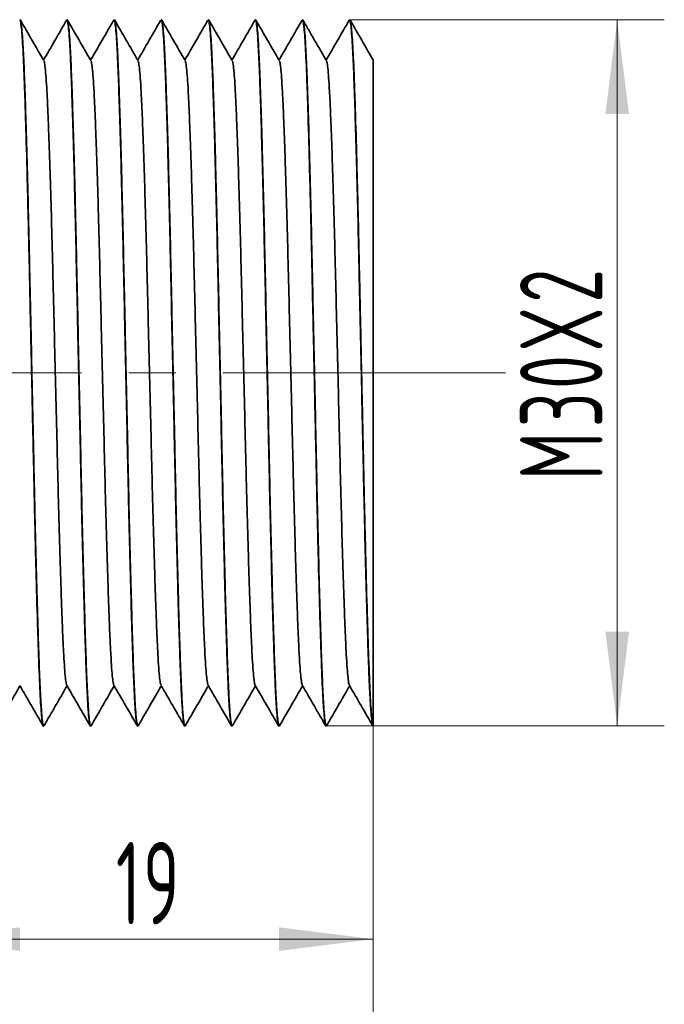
# Model space of a CAD drawing. Header units: millimetres. Extents: x -105 to 105, y -74 to 74.
# Tile 4 of 6: x -21 to 6, y -42 to 0. Entities that reach past the tile are written whole.
import ezdxf

# ---------------------------------------------------------------- set-up
doc = ezdxf.new("R2010")
doc.units = ezdxf.units.MM
doc.linetypes.add('点画线', pattern=[18, 12, -2, 2, -2])
doc.layers.get('0').update_dxf_attribs({"lineweight": 35})
for name, color, linetype, lineweight in [('EB0', 7, 'Continuous', 35), ('中心线层', 1, '点画线', 18), ('尺寸线层', 3, 'Continuous', 18)]:
    doc.layers.add(name, color=color, linetype=linetype, lineweight=lineweight)
doc.styles.add('机械', font='isocp', dxfattribs={"width": 0.667, "bigfont": 'gbcbig.shx'})
doc.dimstyles.new('机械', dxfattribs={"dimtxt": 3.5, "dimasz": 4, "dimexe": 2, "dimexo": 0, "dimtad": 1, "dimdec": 1, "dimdsep": 46, "dimtxsty": '机械', "dimblk": '_CAXARROW', "dimcen": 0, "dimdle": 6, "dimazin": 2, "dimtfac": 0.707107, "dimtdec": 3, "dimtmove": 0, "dimatfit": 3, "dimfxl": 1, "dimfrac": 2, "dimtolj": 1, "dimtzin": 0, "dimlwd": 18, "dimarcsym": 0})

# ---------------------------------------------------------------- blocks, each defined once
blk = doc.blocks.new('*X8')
at = {"layer": '尺寸线层', "linetype": 'Continuous', "lineweight": 18}
for points in [[(-28.153, -46.971), (-24.153, -46.471), (-24.153, -47.471)], [(-6.153, -46.971), (-10.153, -46.471), (-10.153, -47.471)]]:
    blk.add_hatch(color=0, dxfattribs=at).paths.add_polyline_path(points, flags=0)
at = {"layer": '尺寸线层', "color": 0, "linetype": 'Continuous', "lineweight": 18}
for p, q in [((-6.153, -30.171), (-6.153, -48.971)), ((-28.153, -33.171), (-28.153, -48.971)), ((-28.153, -46.971), (-6.153, -46.971))]:
    blk.add_line(p, q, dxfattribs=at)
at = {"layer": '尺寸线层', "color": 0, "linetype": 'Continuous', "lineweight": 18, "insert": (-17.153, -44.596), "char_height": 3.5, "width": 6.1364, "attachment_point": 5, "line_spacing_factor": 0.839832, "style": '机械'}
blk.add_mtext('\\T1.1;22', dxfattribs=at)
blk = doc.blocks.new('_CAXARROW')
blk.add_hatch(color=0).paths.add_polyline_path([(0, 0), (-1, 0.125), (-1, -0.125)], flags=0)
blk = doc.blocks.new('*X9')
at = {"layer": '尺寸线层', "linetype": 'Continuous', "lineweight": 18}
for points in [[(-25.153, -39.318), (-21.153, -38.818), (-21.153, -39.818)], [(-6.153, -39.318), (-10.153, -38.818), (-10.153, -39.818)]]:
    blk.add_hatch(color=0, dxfattribs=at).paths.add_polyline_path(points, flags=0)
at = {"layer": '尺寸线层', "color": 0, "linetype": 'Continuous', "lineweight": 18}
for p, q in [((-25.153, -28.549), (-25.153, -41.318)), ((-6.153, -30.171), (-6.153, -41.318)), ((-25.153, -39.318), (-6.153, -39.318))]:
    blk.add_line(p, q, dxfattribs=at)
at = {"layer": '尺寸线层', "color": 0, "linetype": 'Continuous', "lineweight": 18, "insert": (-15.653, -36.943), "char_height": 3.5, "width": 5.1359, "attachment_point": 5, "line_spacing_factor": 0.839832, "style": '机械'}
blk.add_mtext('\\T1.1;19', dxfattribs=at)
blk = doc.blocks.new('*X10')
at = {"layer": '尺寸线层', "linetype": 'Continuous', "lineweight": 18}
for points in [[(4.206, -0.273), (4.706, -4.273), (3.706, -4.273)], [(4.206, -30.264), (4.706, -26.264), (3.706, -26.264)]]:
    blk.add_hatch(color=0, dxfattribs=at).paths.add_polyline_path(points, flags=0)
at = {"layer": '尺寸线层', "color": 0, "linetype": 'Continuous', "lineweight": 18}
for p, q in [((-7.148, -0.273), (6.206, -0.273)), ((4.206, -0.273), (4.206, -30.264)), ((-8.138, -30.264), (6.206, -30.264))]:
    blk.add_line(p, q, dxfattribs=at)
at = {"layer": '尺寸线层', "color": 0, "linetype": 'Continuous', "lineweight": 18, "insert": (1.831, -15.269), "char_height": 3.5, "width": 18.2091, "attachment_point": 5, "rotation": 90, "line_spacing_factor": 0.839832, "style": '机械'}
blk.add_mtext('\\T1.1;M30X2', dxfattribs=at)
blk = doc.blocks.new('*X12')
at = {"layer": '尺寸线层', "linetype": 'Continuous', "lineweight": 18}
for points in [[(-61.153, -56.457), (-57.153, -55.957), (-57.153, -56.957)], [(-6.153, -56.457), (-10.153, -55.957), (-10.153, -56.957)]]:
    blk.add_hatch(color=0, dxfattribs=at).paths.add_polyline_path(points, flags=0)
at = {"layer": '尺寸线层', "color": 0, "linetype": 'Continuous', "lineweight": 18}
for p, q in [((-61.153, -17.671), (-61.153, -58.457)), ((-6.153, -30.171), (-6.153, -58.457)), ((-61.153, -56.457), (-6.153, -56.457))]:
    blk.add_line(p, q, dxfattribs=at)
at = {"layer": '尺寸线层', "color": 0, "linetype": 'Continuous', "lineweight": 18, "insert": (-33.653, -54.082), "char_height": 3.5, "width": 5.4694, "attachment_point": 5, "line_spacing_factor": 0.839832, "style": '机械'}
blk.add_mtext('\\T1.1;55', dxfattribs=at)

msp = doc.modelspace()

# ---------------------------------------------------------------- linework, layer by layer
at = {"layer": 'EB0', "linetype": 'Continuous', "lineweight": 35}
for p, q in [((-21.148, -0.273), (-21.158, -0.273)), ((-19.148, -0.273), (-19.158, -0.273)), ((-17.148, -0.273), (-17.158, -0.273)), ((-15.148, -0.273), (-15.158, -0.273)), ((-13.148, -0.273), (-13.158, -0.273)), ((-11.148, -0.273), (-11.158, -0.273)), ((-9.148, -0.273), (-9.158, -0.273)), ((-7.148, -0.273), (-7.158, -0.273)), ((-20.158, -30.273), (-20.148, -30.273)), ((-18.158, -30.273), (-18.148, -30.273)), ((-16.158, -30.273), (-16.148, -30.273)), ((-14.158, -30.273), (-14.148, -30.273)), ((-12.158, -30.273), (-12.148, -30.273)), ((-10.158, -30.273), (-10.148, -30.273)), ((-8.158, -30.273), (-8.148, -30.273)), ((-6.153, -30.271), (-6.153, -30.273))]:
    msp.add_line(p, q, dxfattribs=at)
for points, knots in [([(-20.158, -30.273), (-20.178, -30.273), (-20.199, -30.179), (-20.241, -29.796), (-20.263, -29.507), (-20.305, -28.749), (-20.326, -28.281), (-20.356, -27.471), (-20.366, -27.184), (-20.387, -26.566), (-20.397, -26.237), (-20.428, -25.195), (-20.45, -24.426), (-20.493, -22.78), (-20.514, -21.904), (-20.544, -20.55), (-20.554, -20.095), (-20.574, -19.168), (-20.585, -18.695), (-20.616, -17.253), (-20.637, -16.263), (-20.68, -14.283), (-20.701, -13.293), (-20.732, -11.852), (-20.742, -11.378), (-20.762, -10.451), (-20.772, -9.996), (-20.803, -8.642), (-20.824, -7.766), (-20.867, -6.121), (-20.888, -5.351), (-20.92, -4.309), (-20.93, -3.98), (-20.95, -3.363), (-20.96, -3.075), (-20.991, -2.265), (-21.012, -1.797), (-21.054, -1.04), (-21.076, -0.75), (-21.118, -0.367), (-21.139, -0.273), (-21.158, -0.273)], [0, 0, 0, 0, 1.877044, 1.877044, 3.754088, 3.754088, 5.631132, 5.631132, 6.569654, 6.569654, 7.508176, 7.508176, 9.385219, 9.385219, 11.262263, 11.262263, 12.200785, 12.200785, 13.139307, 13.139307, 15.016351, 15.016351, 16.893395, 16.893395, 17.831917, 17.831917, 18.770439, 18.770439, 20.647483, 20.647483, 22.524527, 22.524527, 23.463049, 23.463049, 24.401571, 24.401571, 26.278614, 26.278614, 28.155658, 28.155658, 30.032702, 30.032702, 30.032702, 30.032702]), ([(-20.137, -30.243), (-20.141, -30.255), (-20.156, -30.305), (-20.183, -30.203), (-20.219, -29.932), (-20.256, -29.46), (-20.292, -28.812), (-20.328, -27.997), (-20.362, -27.027), (-20.397, -25.909), (-20.434, -24.648), (-20.47, -23.266), (-20.507, -21.787), (-20.542, -20.235), (-20.576, -18.625), (-20.612, -16.965), (-20.648, -15.273), (-20.685, -13.581), (-20.721, -11.922), (-20.755, -10.311), (-20.79, -8.76), (-20.826, -7.281), (-20.863, -5.898), (-20.899, -4.637), (-20.935, -3.519), (-20.969, -2.549), (-21.005, -1.734), (-21.041, -1.085), (-21.078, -0.619), (-21.114, -0.327), (-21.137, -0.291), (-21.148, -0.273)], [0, 0, 0, 0, 0.34163, 1.394049, 2.458509, 3.528408, 4.596942, 5.657358, 6.706124, 7.764128, 8.831573, 9.901746, 10.967831, 12.023168, 13.073153, 14.135721, 15.205074, 16.274427, 17.336996, 18.38698, 19.442317, 20.508403, 21.578576, 22.646021, 23.704025, 24.752791, 25.813206, 26.88174, 27.95164, 29.016099, 30.068519, 30.068519, 30.068519, 30.068519]), ([(-20.14, -2.008), (-20.306, -1.721), (-20.639, -1.146), (-20.971, -0.571), (-21.137, -0.284)], [0, 0, 0, 0, 0.995835, 1.991733, 1.991733, 1.991733, 1.991733]), ([(-19.17, -0.284), (-19.336, -0.572), (-19.664, -1.139), (-19.992, -1.706), (-20.153, -1.986)], [0, 0, 0, 0, 0.995926, 1.965207, 1.965207, 1.965207, 1.965207]), ([(-18.17, -30.243), (-18.177, -30.229), (-18.197, -30.195), (-18.229, -29.925), (-18.266, -29.462), (-18.302, -28.812), (-18.338, -27.997), (-18.372, -27.027), (-18.407, -25.909), (-18.444, -24.648), (-18.48, -23.266), (-18.517, -21.787), (-18.552, -20.235), (-18.586, -18.625), (-18.622, -16.965), (-18.658, -15.273), (-18.695, -13.581), (-18.731, -11.922), (-18.765, -10.311), (-18.8, -8.76), (-18.836, -7.281), (-18.873, -5.898), (-18.909, -4.637), (-18.945, -3.519), (-18.979, -2.549), (-19.015, -1.734), (-19.051, -1.086), (-19.088, -0.614), (-19.124, -0.343), (-19.151, -0.241), (-19.166, -0.292), (-19.17, -0.305)], [0, 0, 0, 0, 0.720426, 1.795173, 2.875412, 3.954272, 5.024936, 6.083837, 7.152066, 8.229827, 9.310342, 10.38673, 11.452266, 12.512398, 13.585235, 14.664923, 15.74461, 16.817447, 17.877579, 18.943115, 20.019503, 21.100019, 22.177779, 23.246008, 24.304909, 25.375573, 26.454433, 27.534673, 28.609419, 29.672009, 30.038245, 30.038245, 30.038245, 30.038245]), ([(-18.137, -30.242), (-18.141, -30.254), (-18.156, -30.305), (-18.183, -30.203), (-18.219, -29.932), (-18.256, -29.46), (-18.292, -28.812), (-18.328, -27.997), (-18.362, -27.027), (-18.397, -25.909), (-18.434, -24.648), (-18.47, -23.266), (-18.507, -21.787), (-18.542, -20.235), (-18.576, -18.625), (-18.612, -16.965), (-18.648, -15.273), (-18.685, -13.581), (-18.721, -11.922), (-18.755, -10.311), (-18.79, -8.76), (-18.826, -7.281), (-18.863, -5.898), (-18.899, -4.637), (-18.935, -3.519), (-18.969, -2.549), (-19.005, -1.734), (-19.041, -1.085), (-19.078, -0.619), (-19.114, -0.327), (-19.137, -0.291), (-19.148, -0.273)], [0, 0, 0, 0, 0.357358, 1.409271, 2.473219, 3.542603, 4.610624, 5.67053, 6.718791, 7.776287, 8.843218, 9.912876, 10.978449, 12.033279, 13.082758, 14.144816, 15.213655, 16.282493, 17.344551, 18.39403, 19.44886, 20.514433, 21.584091, 22.651023, 23.708518, 24.75678, 25.816685, 26.884706, 27.954091, 29.018038, 30.069951, 30.069951, 30.069951, 30.069951]), ([(-18.141, -2.007), (-18.307, -1.72), (-18.639, -1.145), (-18.971, -0.57), (-19.137, -0.283)], [0, 0, 0, 0, 0.995879, 1.991824, 1.991824, 1.991824, 1.991824]), ([(-17.169, -0.282), (-17.335, -0.569), (-17.663, -1.137), (-17.991, -1.705), (-18.153, -1.986)], [0, 0, 0, 0, 0.995979, 1.967708, 1.967708, 1.967708, 1.967708]), ([(-16.17, -30.241), (-16.178, -30.228), (-16.197, -30.194), (-16.229, -29.925), (-16.266, -29.462), (-16.302, -28.812), (-16.338, -27.997), (-16.372, -27.027), (-16.407, -25.909), (-16.444, -24.648), (-16.48, -23.266), (-16.517, -21.787), (-16.552, -20.235), (-16.586, -18.625), (-16.622, -16.965), (-16.658, -15.273), (-16.695, -13.581), (-16.731, -11.922), (-16.765, -10.311), (-16.8, -8.76), (-16.836, -7.281), (-16.873, -5.898), (-16.909, -4.637), (-16.945, -3.519), (-16.979, -2.549), (-17.015, -1.734), (-17.051, -1.085), (-17.088, -0.619), (-17.124, -0.327), (-17.147, -0.291), (-17.158, -0.273)], [0, 0, 0, 0, 0.706827, 1.79422, 2.887171, 3.978727, 5.061989, 6.133351, 7.21415, 8.304592, 9.397822, 10.486877, 11.564951, 12.637558, 13.723019, 14.815412, 15.907804, 16.993266, 18.065872, 19.143947, 20.233001, 21.326231, 22.416674, 23.497473, 24.568834, 25.652097, 26.743653, 27.836603, 28.923997, 29.99909, 29.99909, 29.99909, 29.99909]), ([(-16.137, -30.243), (-16.141, -30.255), (-16.156, -30.305), (-16.183, -30.203), (-16.219, -29.932), (-16.256, -29.46), (-16.292, -28.812), (-16.328, -27.997), (-16.362, -27.027), (-16.397, -25.909), (-16.434, -24.648), (-16.47, -23.266), (-16.507, -21.787), (-16.542, -20.235), (-16.576, -18.625), (-16.612, -16.965), (-16.648, -15.273), (-16.685, -13.581), (-16.721, -11.922), (-16.755, -10.311), (-16.79, -8.76), (-16.826, -7.281), (-16.863, -5.898), (-16.899, -4.637), (-16.935, -3.519), (-16.969, -2.549), (-17.005, -1.734), (-17.041, -1.085), (-17.078, -0.619), (-17.114, -0.327), (-17.137, -0.291), (-17.148, -0.273)], [0, 0, 0, 0, 0.3397, 1.392182, 2.456704, 3.526667, 4.595264, 5.655742, 6.70457, 7.762637, 8.830144, 9.90038, 10.966529, 12.021928, 13.071975, 14.134606, 15.204022, 16.273438, 17.336069, 18.386115, 19.441515, 20.507664, 21.5779, 22.645407, 23.703474, 24.752302, 25.81278, 26.881377, 27.95134, 29.015862, 30.068343, 30.068343, 30.068343, 30.068343]), ([(-16.141, -2.007), (-16.307, -1.719), (-16.64, -1.144), (-16.972, -0.569), (-17.138, -0.282)], [0, 0, 0, 0, 0.995913, 1.991896, 1.991896, 1.991896, 1.991896]), ([(-15.169, -0.283), (-15.336, -0.57), (-15.663, -1.138), (-15.991, -1.705), (-16.153, -1.986)], [0, 0, 0, 0, 0.995942, 1.966751, 1.966751, 1.966751, 1.966751]), ([(-14.169, -30.244), (-14.177, -30.23), (-14.197, -30.196), (-14.229, -29.925), (-14.266, -29.462), (-14.302, -28.812), (-14.338, -27.997), (-14.372, -27.027), (-14.407, -25.909), (-14.444, -24.648), (-14.48, -23.266), (-14.517, -21.787), (-14.552, -20.235), (-14.586, -18.625), (-14.622, -16.965), (-14.658, -15.273), (-14.695, -13.581), (-14.731, -11.922), (-14.765, -10.311), (-14.8, -8.76), (-14.836, -7.281), (-14.873, -5.898), (-14.909, -4.637), (-14.945, -3.519), (-14.979, -2.549), (-15.015, -1.734), (-15.051, -1.085), (-15.088, -0.619), (-15.124, -0.327), (-15.147, -0.291), (-15.158, -0.273)], [0, 0, 0, 0, 0.741587, 1.827812, 2.919589, 4.009972, 5.092071, 6.162282, 7.24192, 8.331192, 9.423248, 10.511132, 11.588049, 12.659503, 13.743799, 14.835018, 15.926237, 17.010533, 18.081987, 19.158904, 20.246789, 21.338845, 22.428116, 23.507754, 24.577965, 25.660064, 26.750448, 27.842224, 28.92845, 30.002389, 30.002389, 30.002389, 30.002389]), ([(-14.138, -30.244), (-14.141, -30.256), (-14.156, -30.305), (-14.183, -30.202), (-14.219, -29.932), (-14.256, -29.46), (-14.292, -28.812), (-14.328, -27.997), (-14.362, -27.027), (-14.397, -25.909), (-14.434, -24.648), (-14.47, -23.266), (-14.507, -21.787), (-14.542, -20.235), (-14.576, -18.625), (-14.612, -16.965), (-14.648, -15.273), (-14.685, -13.581), (-14.721, -11.922), (-14.755, -10.311), (-14.79, -8.76), (-14.826, -7.281), (-14.863, -5.898), (-14.899, -4.637), (-14.935, -3.519), (-14.969, -2.549), (-15.005, -1.734), (-15.041, -1.085), (-15.078, -0.619), (-15.114, -0.327), (-15.137, -0.291), (-15.148, -0.273)], [0, 0, 0, 0, 0.324961, 1.377917, 2.442919, 3.513364, 4.582443, 5.643399, 6.6927, 7.751243, 8.819232, 9.889951, 10.95658, 12.012455, 13.062975, 14.126085, 15.195983, 16.265881, 17.328992, 18.379511, 19.435387, 20.502016, 21.572734, 22.640723, 23.699266, 24.748567, 25.809523, 26.878602, 27.949047, 29.014049, 30.067005, 30.067005, 30.067005, 30.067005]), ([(-14.14, -2.009), (-14.306, -1.721), (-14.638, -1.146), (-14.971, -0.571), (-15.137, -0.284)], [0, 0, 0, 0, 0.995853, 1.99177, 1.99177, 1.99177, 1.99177]), ([(-13.17, -0.284), (-13.336, -0.571), (-13.664, -1.139), (-13.992, -1.706), (-14.153, -1.986)], [0, 0, 0, 0, 0.995908, 1.965568, 1.965568, 1.965568, 1.965568]), ([(-12.17, -30.243), (-12.177, -30.229), (-12.197, -30.195), (-12.229, -29.925), (-12.266, -29.462), (-12.302, -28.812), (-12.338, -27.997), (-12.372, -27.027), (-12.407, -25.909), (-12.444, -24.648), (-12.48, -23.266), (-12.517, -21.787), (-12.552, -20.235), (-12.586, -18.625), (-12.622, -16.965), (-12.658, -15.273), (-12.695, -13.581), (-12.731, -11.922), (-12.765, -10.311), (-12.8, -8.76), (-12.836, -7.281), (-12.873, -5.898), (-12.909, -4.637), (-12.945, -3.519), (-12.979, -2.549), (-13.015, -1.734), (-13.051, -1.085), (-13.088, -0.619), (-13.124, -0.327), (-13.147, -0.291), (-13.158, -0.273)], [0, 0, 0, 0, 0.726311, 1.81305, 2.905342, 3.996241, 5.078851, 6.149568, 7.229716, 8.319502, 9.412074, 10.500473, 11.577898, 12.649859, 13.734667, 14.826402, 15.918136, 17.002944, 18.074905, 19.15233, 20.240729, 21.333301, 22.423087, 23.503235, 24.573952, 25.656562, 26.747461, 27.839753, 28.926492, 30.000938, 30.000938, 30.000938, 30.000938]), ([(-12.136, -30.241), (-12.14, -30.254), (-12.156, -30.305), (-12.183, -30.203), (-12.219, -29.932), (-12.256, -29.46), (-12.292, -28.812), (-12.328, -27.997), (-12.362, -27.027), (-12.397, -25.909), (-12.434, -24.648), (-12.47, -23.266), (-12.507, -21.787), (-12.542, -20.235), (-12.576, -18.625), (-12.612, -16.965), (-12.648, -15.273), (-12.685, -13.581), (-12.721, -11.922), (-12.755, -10.311), (-12.79, -8.76), (-12.826, -7.281), (-12.863, -5.898), (-12.899, -4.637), (-12.935, -3.519), (-12.969, -2.549), (-13.005, -1.734), (-13.041, -1.085), (-13.078, -0.619), (-13.114, -0.327), (-13.137, -0.291), (-13.148, -0.273)], [0, 0, 0, 0, 0.362499, 1.414247, 2.478027, 3.547244, 4.615096, 5.674835, 6.722932, 7.780261, 8.847025, 9.916515, 10.98192, 12.036584, 13.085899, 14.147789, 15.21646, 16.285131, 17.347021, 18.396336, 19.450999, 20.516405, 21.585895, 22.652658, 23.709987, 24.758084, 25.817823, 26.885676, 27.954893, 29.018673, 30.070421, 30.070421, 30.070421, 30.070421]), ([(-12.141, -2.007), (-12.307, -1.72), (-12.639, -1.145), (-12.971, -0.57), (-13.137, -0.283)], [0, 0, 0, 0, 0.995873, 1.991813, 1.991813, 1.991813, 1.991813]), ([(-11.17, -0.283), (-11.336, -0.57), (-11.664, -1.138), (-11.992, -1.705), (-12.153, -1.986)], [0, 0, 0, 0, 0.99595, 1.966615, 1.966615, 1.966615, 1.966615]), ([(-10.17, -30.242), (-10.178, -30.228), (-10.197, -30.194), (-10.229, -29.925), (-10.266, -29.462), (-10.302, -28.812), (-10.338, -27.997), (-10.372, -27.027), (-10.407, -25.909), (-10.444, -24.648), (-10.48, -23.266), (-10.517, -21.787), (-10.552, -20.235), (-10.586, -18.625), (-10.622, -16.965), (-10.658, -15.273), (-10.695, -13.581), (-10.731, -11.922), (-10.765, -10.311), (-10.8, -8.76), (-10.836, -7.281), (-10.873, -5.898), (-10.909, -4.637), (-10.945, -3.519), (-10.979, -2.549), (-11.015, -1.734), (-11.051, -1.086), (-11.088, -0.614), (-11.124, -0.344), (-11.151, -0.241), (-11.166, -0.291), (-11.17, -0.303)], [0, 0, 0, 0, 0.706166, 1.782096, 2.863524, 3.943573, 5.015415, 6.075482, 7.144887, 8.223834, 9.305538, 10.383112, 11.449821, 12.511119, 13.585138, 14.666014, 15.746889, 16.820908, 17.882206, 18.948916, 20.026489, 21.108194, 22.187141, 23.256545, 24.316612, 25.388455, 26.468503, 27.549931, 28.625861, 29.689621, 30.034932, 30.034932, 30.034932, 30.034932]), ([(-10.137, -30.243), (-10.141, -30.255), (-10.156, -30.305), (-10.183, -30.203), (-10.219, -29.932), (-10.256, -29.46), (-10.292, -28.812), (-10.328, -27.997), (-10.362, -27.027), (-10.397, -25.909), (-10.434, -24.648), (-10.47, -23.266), (-10.507, -21.787), (-10.542, -20.235), (-10.576, -18.625), (-10.612, -16.965), (-10.648, -15.273), (-10.685, -13.581), (-10.721, -11.922), (-10.755, -10.311), (-10.79, -8.76), (-10.826, -7.281), (-10.863, -5.898), (-10.899, -4.637), (-10.935, -3.519), (-10.969, -2.549), (-11.005, -1.734), (-11.041, -1.085), (-11.078, -0.619), (-11.114, -0.327), (-11.137, -0.291), (-11.148, -0.273)], [0, 0, 0, 0, 0.339598, 1.392083, 2.456608, 3.526574, 4.595175, 5.655656, 6.704488, 7.762557, 8.830068, 9.900308, 10.96646, 12.021862, 13.071912, 14.134547, 15.203966, 16.273385, 17.33602, 18.38607, 19.441472, 20.507624, 21.577864, 22.645375, 23.703444, 24.752276, 25.812757, 26.881358, 27.951324, 29.015849, 30.068334, 30.068334, 30.068334, 30.068334]), ([(-10.141, -2.007), (-10.307, -1.719), (-10.64, -1.144), (-10.972, -0.569), (-11.138, -0.282)], [0, 0, 0, 0, 0.995905, 1.991879, 1.991879, 1.991879, 1.991879]), ([(-9.17, -0.283), (-9.336, -0.57), (-9.664, -1.138), (-9.992, -1.706), (-10.153, -1.986)], [0, 0, 0, 0, 0.995947, 1.966589, 1.966589, 1.966589, 1.966589]), ([(-8.158, -30.273), (-8.178, -30.273), (-8.199, -30.179), (-8.241, -29.796), (-8.263, -29.507), (-8.305, -28.749), (-8.326, -28.281), (-8.356, -27.471), (-8.366, -27.184), (-8.387, -26.566), (-8.397, -26.237), (-8.428, -25.195), (-8.45, -24.426), (-8.493, -22.78), (-8.514, -21.904), (-8.544, -20.55), (-8.554, -20.095), (-8.574, -19.168), (-8.585, -18.695), (-8.616, -17.253), (-8.637, -16.263), (-8.68, -14.283), (-8.701, -13.293), (-8.732, -11.852), (-8.742, -11.378), (-8.762, -10.451), (-8.772, -9.996), (-8.803, -8.642), (-8.824, -7.766), (-8.867, -6.121), (-8.888, -5.351), (-8.92, -4.309), (-8.93, -3.98), (-8.95, -3.363), (-8.96, -3.075), (-8.991, -2.265), (-9.012, -1.797), (-9.054, -1.04), (-9.076, -0.75), (-9.118, -0.367), (-9.139, -0.273), (-9.158, -0.273)], [0, 0, 0, 0, 1.877044, 1.877044, 3.754088, 3.754088, 5.631132, 5.631132, 6.569654, 6.569654, 7.508176, 7.508176, 9.385219, 9.385219, 11.262263, 11.262263, 12.200785, 12.200785, 13.139307, 13.139307, 15.016351, 15.016351, 16.893395, 16.893395, 17.831917, 17.831917, 18.770439, 18.770439, 20.647483, 20.647483, 22.524527, 22.524527, 23.463049, 23.463049, 24.401571, 24.401571, 26.278614, 26.278614, 28.155658, 28.155658, 30.032702, 30.032702, 30.032702, 30.032702]), ([(-8.138, -30.245), (-8.141, -30.256), (-8.156, -30.305), (-8.183, -30.202), (-8.219, -29.932), (-8.256, -29.46), (-8.292, -28.812), (-8.328, -27.997), (-8.362, -27.027), (-8.397, -25.909), (-8.434, -24.648), (-8.47, -23.266), (-8.507, -21.787), (-8.542, -20.235), (-8.576, -18.625), (-8.612, -16.965), (-8.648, -15.273), (-8.685, -13.581), (-8.721, -11.922), (-8.755, -10.311), (-8.79, -8.76), (-8.826, -7.281), (-8.863, -5.898), (-8.899, -4.637), (-8.935, -3.519), (-8.969, -2.549), (-9.005, -1.734), (-9.041, -1.085), (-9.078, -0.619), (-9.114, -0.327), (-9.137, -0.291), (-9.148, -0.273)], [0, 0, 0, 0, 0.324213, 1.377193, 2.44222, 3.512689, 4.581792, 5.642773, 6.692098, 7.750665, 8.818678, 9.889421, 10.956075, 12.011974, 13.062518, 14.125653, 15.195575, 16.265498, 17.328632, 18.379176, 19.435076, 20.501729, 21.572472, 22.640485, 23.699053, 24.748378, 25.809358, 26.878462, 27.948931, 29.013958, 30.066938, 30.066938, 30.066938, 30.066938]), ([(-8.14, -2.009), (-8.212, -1.885), (-8.317, -1.705), (-8.485, -1.417), (-8.611, -1.201), (-8.74, -0.977), (-8.927, -0.649), (-9.051, -0.434), (-9.137, -0.283)], [0, 0, 0, 0, 0.500525, 0.727019, 0.948757, 1.176285, 1.420291, 1.993203, 1.993203, 1.993203, 1.993203]), ([(-7.17, -0.283), (-7.336, -0.571), (-7.668, -1.146), (-8, -1.72), (-8.166, -2.008)], [0, 0, 0, 0, 0.995887, 1.991713, 1.991713, 1.991713, 1.991713]), ([(-6.17, -30.243), (-6.177, -30.229), (-6.197, -30.195), (-6.229, -29.925), (-6.266, -29.462), (-6.302, -28.812), (-6.338, -27.997), (-6.372, -27.027), (-6.407, -25.909), (-6.444, -24.648), (-6.48, -23.266), (-6.517, -21.787), (-6.552, -20.235), (-6.586, -18.625), (-6.622, -16.965), (-6.658, -15.273), (-6.695, -13.581), (-6.731, -11.922), (-6.765, -10.311), (-6.8, -8.76), (-6.836, -7.281), (-6.873, -5.898), (-6.909, -4.637), (-6.945, -3.519), (-6.979, -2.549), (-7.015, -1.734), (-7.051, -1.085), (-7.088, -0.619), (-7.124, -0.327), (-7.147, -0.291), (-7.158, -0.273)], [0, 0, 0, 0, 0.724181, 1.810991, 2.903355, 3.994326, 5.077007, 6.147795, 7.228014, 8.317872, 9.410516, 10.498986, 11.576483, 12.648514, 13.733393, 14.8252, 15.917006, 17.001886, 18.073917, 19.151414, 20.239884, 21.332528, 22.422386, 23.502605, 24.573392, 25.656074, 26.747044, 27.839409, 28.926219, 30.000736, 30.000736, 30.000736, 30.000736]), ([(-6.153, -30.271), (-6.173, -30.255), (-6.194, -30.146), (-6.236, -29.735), (-6.258, -29.433), (-6.3, -28.653), (-6.321, -28.176), (-6.35, -27.356), (-6.36, -27.065), (-6.381, -26.441), (-6.391, -26.108), (-6.422, -25.058), (-6.444, -24.284), (-6.486, -22.635), (-6.507, -21.76), (-6.538, -20.41), (-6.547, -19.956), (-6.567, -19.03), (-6.578, -18.557), (-6.609, -17.119), (-6.63, -16.133), (-6.672, -14.164), (-6.694, -13.181), (-6.724, -11.749), (-6.735, -11.28), (-6.754, -10.361), (-6.764, -9.908), (-6.795, -8.564), (-6.816, -7.695), (-6.858, -6.063), (-6.88, -5.301), (-6.911, -4.268), (-6.921, -3.943), (-6.942, -3.332), (-6.951, -3.048), (-6.981, -2.245), (-7.002, -1.781), (-7.045, -1.032), (-7.066, -0.745), (-7.108, -0.366), (-7.129, -0.273), (-7.148, -0.273)], [0, 0, 0, 0, 1.876803, 1.876803, 3.753605, 3.753605, 5.630408, 5.630408, 6.56881, 6.56881, 7.507211, 7.507211, 9.384014, 9.384014, 11.260816, 11.260816, 12.199218, 12.199218, 13.137619, 13.137619, 15.014422, 15.014422, 16.891224, 16.891224, 17.829626, 17.829626, 18.768027, 18.768027, 20.64483, 20.64483, 22.521633, 22.521633, 23.460034, 23.460034, 24.398435, 24.398435, 26.275238, 26.275238, 28.152041, 28.152041, 30.028843, 30.028843, 30.028843, 30.028843]), ([(-6.141, -2.007), (-6.307, -1.72), (-6.639, -1.145), (-6.971, -0.57), (-7.137, -0.283)], [0, 0, 0, 0, 0.99588, 1.991827, 1.991827, 1.991827, 1.991827]), ([(-19.166, -28.52), (-19.173, -28.508), (-19.192, -28.478), (-19.224, -28.241), (-19.261, -27.832), (-19.297, -27.256), (-19.333, -26.535), (-19.367, -25.677), (-19.402, -24.687), (-19.439, -23.571), (-19.475, -22.347), (-19.512, -21.038), (-19.547, -19.665), (-19.581, -18.24), (-19.617, -16.77), (-19.653, -15.273), (-19.69, -13.776), (-19.726, -12.307), (-19.76, -10.881), (-19.795, -9.508), (-19.831, -8.199), (-19.868, -6.975), (-19.904, -5.859), (-19.94, -4.869), (-19.974, -4.011), (-20.01, -3.29), (-20.046, -2.714), (-20.083, -2.305), (-20.114, -2.069), (-20.133, -2.039), (-20.14, -2.027)], [0, 0, 0, 0, 0.614179, 1.589476, 2.569759, 3.54879, 4.520381, 5.481296, 6.450676, 7.428709, 8.409242, 9.38603, 10.352966, 11.314998, 12.288562, 13.268343, 14.248125, 15.221689, 16.18372, 17.150657, 18.127444, 19.107977, 20.08601, 21.055391, 22.016305, 22.987896, 23.966928, 24.94721, 25.922507, 26.524083, 26.524083, 26.524083, 26.524083]), ([(-17.167, -28.518), (-17.174, -28.507), (-17.193, -28.477), (-17.224, -28.241), (-17.261, -27.832), (-17.297, -27.256), (-17.333, -26.535), (-17.367, -25.677), (-17.402, -24.687), (-17.439, -23.571), (-17.475, -22.347), (-17.512, -21.038), (-17.547, -19.665), (-17.581, -18.24), (-17.617, -16.77), (-17.653, -15.273), (-17.69, -13.776), (-17.726, -12.307), (-17.76, -10.881), (-17.795, -9.508), (-17.831, -8.199), (-17.868, -6.975), (-17.904, -5.859), (-17.94, -4.869), (-17.974, -4.011), (-18.01, -3.29), (-18.046, -2.714), (-18.083, -2.305), (-18.114, -2.068), (-18.133, -2.038), (-18.141, -2.026)], [0, 0, 0, 0, 0.595067, 1.570656, 2.551233, 3.530558, 4.502441, 5.463644, 6.433316, 7.411642, 8.392469, 9.36955, 10.336777, 11.299097, 12.272953, 13.253029, 14.233105, 15.206961, 16.169281, 17.136508, 18.113588, 19.094416, 20.072742, 21.042414, 22.003617, 22.975499, 23.954824, 24.935401, 25.910991, 26.523266, 26.523266, 26.523266, 26.523266]), ([(-15.166, -28.521), (-15.173, -28.509), (-15.192, -28.479), (-15.224, -28.242), (-15.261, -27.832), (-15.297, -27.256), (-15.333, -26.535), (-15.367, -25.677), (-15.402, -24.687), (-15.439, -23.571), (-15.475, -22.347), (-15.512, -21.038), (-15.547, -19.665), (-15.581, -18.24), (-15.617, -16.77), (-15.653, -15.273), (-15.69, -13.776), (-15.726, -12.307), (-15.76, -10.881), (-15.795, -9.508), (-15.831, -8.199), (-15.868, -6.975), (-15.904, -5.859), (-15.94, -4.869), (-15.974, -4.011), (-16.01, -3.29), (-16.046, -2.714), (-16.083, -2.305), (-16.115, -2.067), (-16.134, -2.037), (-16.141, -2.025)], [0, 0, 0, 0, 0.624339, 1.59849, 2.577622, 3.555504, 4.525954, 5.48574, 6.453982, 7.430867, 8.410248, 9.385889, 10.35169, 11.312592, 12.285012, 13.263644, 14.242275, 15.214696, 16.175597, 17.141398, 18.117039, 19.096421, 20.073305, 21.041547, 22.001334, 22.971784, 23.949665, 24.928797, 25.902949, 26.527287, 26.527287, 26.527287, 26.527287]), ([(-13.166, -28.52), (-13.173, -28.508), (-13.192, -28.478), (-13.224, -28.241), (-13.261, -27.832), (-13.297, -27.256), (-13.333, -26.535), (-13.367, -25.677), (-13.402, -24.687), (-13.439, -23.571), (-13.475, -22.347), (-13.512, -21.038), (-13.547, -19.665), (-13.581, -18.24), (-13.617, -16.77), (-13.653, -15.273), (-13.69, -13.776), (-13.726, -12.307), (-13.76, -10.881), (-13.795, -9.508), (-13.831, -8.199), (-13.868, -6.975), (-13.904, -5.859), (-13.94, -4.869), (-13.974, -4.011), (-14.01, -3.29), (-14.046, -2.714), (-14.083, -2.305), (-14.114, -2.069), (-14.133, -2.039), (-14.14, -2.028)], [0, 0, 0, 0, 0.612275, 1.587864, 2.568441, 3.547766, 4.519649, 5.480852, 6.450524, 7.42885, 8.409677, 9.386758, 10.353985, 11.316305, 12.290161, 13.270237, 14.250312, 15.224169, 16.186489, 17.153716, 18.130796, 19.111624, 20.08995, 21.059622, 22.020825, 22.992707, 23.972032, 24.952609, 25.928199, 26.523266, 26.523266, 26.523266, 26.523266]), ([(-11.166, -28.519), (-11.174, -28.507), (-11.193, -28.477), (-11.224, -28.241), (-11.261, -27.832), (-11.297, -27.256), (-11.333, -26.535), (-11.367, -25.677), (-11.402, -24.687), (-11.439, -23.571), (-11.475, -22.347), (-11.512, -21.038), (-11.547, -19.665), (-11.581, -18.24), (-11.617, -16.77), (-11.653, -15.273), (-11.69, -13.776), (-11.726, -12.307), (-11.76, -10.881), (-11.795, -9.508), (-11.831, -8.199), (-11.868, -6.975), (-11.904, -5.859), (-11.94, -4.869), (-11.974, -4.011), (-12.01, -3.29), (-12.046, -2.714), (-12.083, -2.305), (-12.114, -2.068), (-12.133, -2.038), (-12.141, -2.026)], [0, 0, 0, 0, 0.601576, 1.576873, 2.557155, 3.536187, 4.507778, 5.468692, 6.438073, 7.416106, 8.396639, 9.373426, 10.340363, 11.302394, 12.275958, 13.25574, 14.235522, 15.209085, 16.171117, 17.138053, 18.114841, 19.095374, 20.073407, 21.042787, 22.003702, 22.975293, 23.954324, 24.934607, 25.909904, 26.524083, 26.524083, 26.524083, 26.524083]), ([(-9.166, -28.52), (-9.173, -28.508), (-9.192, -28.478), (-9.224, -28.241), (-9.261, -27.832), (-9.297, -27.256), (-9.333, -26.535), (-9.367, -25.677), (-9.402, -24.687), (-9.439, -23.571), (-9.475, -22.347), (-9.512, -21.038), (-9.547, -19.665), (-9.581, -18.24), (-9.617, -16.77), (-9.653, -15.273), (-9.69, -13.776), (-9.726, -12.307), (-9.76, -10.881), (-9.795, -9.508), (-9.831, -8.199), (-9.868, -6.975), (-9.904, -5.859), (-9.94, -4.869), (-9.974, -4.011), (-10.01, -3.29), (-10.046, -2.714), (-10.083, -2.305), (-10.115, -2.067), (-10.134, -2.037), (-10.141, -2.025)], [0, 0, 0, 0, 0.611085, 1.585634, 2.565165, 3.543446, 4.514292, 5.47447, 6.443108, 7.420391, 8.400172, 9.376211, 10.342406, 11.3037, 12.276518, 13.255548, 14.234579, 15.207397, 16.16869, 17.134886, 18.110924, 19.090706, 20.067989, 21.036627, 21.996805, 22.967651, 23.945931, 24.925463, 25.900012, 26.526174, 26.526174, 26.526174, 26.526174]), ([(-7.166, -28.52), (-7.173, -28.508), (-7.192, -28.478), (-7.224, -28.241), (-7.261, -27.832), (-7.297, -27.256), (-7.333, -26.535), (-7.367, -25.677), (-7.402, -24.687), (-7.439, -23.571), (-7.475, -22.347), (-7.512, -21.038), (-7.547, -19.665), (-7.581, -18.24), (-7.617, -16.77), (-7.653, -15.273), (-7.69, -13.776), (-7.726, -12.307), (-7.76, -10.881), (-7.795, -9.508), (-7.831, -8.199), (-7.868, -6.975), (-7.904, -5.859), (-7.94, -4.869), (-7.974, -4.011), (-8.01, -3.29), (-8.046, -2.714), (-8.083, -2.305), (-8.114, -2.069), (-8.133, -2.039), (-8.14, -2.027)], [0, 0, 0, 0, 0.610144, 1.585577, 2.565997, 3.545165, 4.516892, 5.477941, 6.447457, 7.425626, 8.406296, 9.38322, 10.350292, 11.312458, 12.286158, 13.266076, 14.245995, 15.219695, 16.181861, 17.148933, 18.125856, 19.106526, 20.084696, 21.054212, 22.015261, 22.986988, 23.966156, 24.946575, 25.922009, 26.523702, 26.523702, 26.523702, 26.523702]), ([(-6.153, -30.271), (-6.153, -30.246), (-6.153, -30.196), (-6.153, -30.029), (-6.153, -29.793), (-6.153, -29.483), (-6.153, -29.106), (-6.153, -28.661), (-6.153, -28.148), (-6.153, -27.535), (-6.153, -26.815), (-6.153, -25.971), (-6.153, -25.042), (-6.153, -24.049), (-6.153, -23.012), (-6.153, -21.932), (-6.153, -20.796), (-6.153, -19.625), (-6.153, -18.439), (-6.153, -17.234), (-6.153, -16.007), (-6.153, -14.788), (-6.153, -13.598), (-6.153, -12.435), (-6.153, -11.284), (-6.153, -10.168), (-6.153, -9.105), (-6.153, -8.092), (-6.153, -7.125), (-6.153, -6.229), (-6.153, -5.416), (-6.153, -4.681), (-6.153, -4.019), (-6.153, -3.443), (-6.153, -2.964), (-6.153, -2.576), (-6.153, -2.278), (-6.153, -2.084), (-6.153, -1.989), (-6.153, -1.995), (-6.153, -1.998)], [0, 0, 0, 0, 0.671375, 1.34275, 2.027728, 2.712705, 3.384081, 4.055457, 4.740438, 5.425418, 6.223377, 7.021307, 7.843447, 8.665587, 9.447493, 10.2294, 11.034193, 11.838982, 12.61801, 13.397038, 14.19987, 15.002702, 15.763289, 16.523876, 17.306645, 18.089382, 18.846786, 19.60419, 20.384577, 21.164965, 21.906867, 22.64877, 23.412466, 24.176129, 24.911869, 25.647609, 26.405509, 27.16341, 27.892398, 28.277914, 28.277914, 28.277914, 28.277914]), ([(-22.137, -30.263), (-21.971, -29.976), (-21.643, -29.408), (-21.315, -28.841), (-21.153, -28.561)], [0, 0, 0, 0, 0.995947, 1.966589, 1.966589, 1.966589, 1.966589]), ([(-21.165, -28.54), (-20.999, -28.827), (-20.667, -29.402), (-20.335, -29.977), (-20.169, -30.264)], [0, 0, 0, 0, 0.995905, 1.991879, 1.991879, 1.991879, 1.991879]), ([(-20.137, -30.263), (-19.971, -29.976), (-19.643, -29.408), (-19.315, -28.841), (-19.153, -28.561)], [0, 0, 0, 0, 0.99595, 1.966615, 1.966615, 1.966615, 1.966615]), ([(-19.166, -28.539), (-19, -28.826), (-18.668, -29.401), (-18.336, -29.976), (-18.169, -30.263)], [0, 0, 0, 0, 0.995873, 1.991813, 1.991813, 1.991813, 1.991813]), ([(-18.137, -30.262), (-17.971, -29.975), (-17.643, -29.408), (-17.315, -28.84), (-17.153, -28.56)], [0, 0, 0, 0, 0.995908, 1.965568, 1.965568, 1.965568, 1.965568]), ([(-17.167, -28.538), (-17.001, -28.825), (-16.668, -29.4), (-16.336, -29.975), (-16.17, -30.262)], [0, 0, 0, 0, 0.995853, 1.99177, 1.99177, 1.99177, 1.99177]), ([(-16.137, -30.263), (-15.971, -29.976), (-15.643, -29.408), (-15.315, -28.841), (-15.153, -28.561)], [0, 0, 0, 0, 0.995942, 1.966751, 1.966751, 1.966751, 1.966751]), ([(-15.166, -28.54), (-14.999, -28.827), (-14.667, -29.402), (-14.335, -29.977), (-14.169, -30.264)], [0, 0, 0, 0, 0.995913, 1.991896, 1.991896, 1.991896, 1.991896]), ([(-14.138, -30.264), (-13.972, -29.977), (-13.644, -29.409), (-13.315, -28.841), (-13.153, -28.561)], [0, 0, 0, 0, 0.995979, 1.967708, 1.967708, 1.967708, 1.967708]), ([(-13.166, -28.539), (-13, -28.826), (-12.668, -29.401), (-12.336, -29.976), (-12.17, -30.263)], [0, 0, 0, 0, 0.995879, 1.991824, 1.991824, 1.991824, 1.991824]), ([(-12.137, -30.262), (-11.97, -29.975), (-11.643, -29.407), (-11.315, -28.84), (-11.153, -28.56)], [0, 0, 0, 0, 0.995926, 1.965207, 1.965207, 1.965207, 1.965207]), ([(-11.166, -28.538), (-11, -28.825), (-10.668, -29.4), (-10.336, -29.975), (-10.17, -30.263)], [0, 0, 0, 0, 0.995835, 1.991733, 1.991733, 1.991733, 1.991733]), ([(-10.137, -30.263), (-9.971, -29.976), (-9.643, -29.408), (-9.315, -28.841), (-9.153, -28.561)], [0, 0, 0, 0, 0.995943, 1.966749, 1.966749, 1.966749, 1.966749]), ([(-9.166, -28.539), (-9, -28.826), (-8.668, -29.401), (-8.336, -29.976), (-8.17, -30.263)], [0, 0, 0, 0, 0.995889, 1.991845, 1.991845, 1.991845, 1.991845]), ([(-8.138, -30.264), (-7.972, -29.977), (-7.644, -29.409), (-7.315, -28.841), (-7.153, -28.561)], [0, 0, 0, 0, 0.995968, 1.967757, 1.967757, 1.967757, 1.967757]), ([(-7.166, -28.539), (-7, -28.826), (-6.668, -29.401), (-6.336, -29.976), (-6.17, -30.263)], [0, 0, 0, 0, 0.995881, 1.991829, 1.991829, 1.991829, 1.991829])]:
    msp.add_open_spline(points, degree=3, knots=knots, dxfattribs=at)
at = {"layer": '中心线层', "linetype": '点画线', "lineweight": 18}
msp.add_line((-66.535, -15.273), (0.476, -15.273), dxfattribs=at)

# ---------------------------------------------------------------- dimensions: what is measured, and where the dimension line sits
at = {"layer": '尺寸线层', "linetype": 'Continuous', "lineweight": 18}
dim = msp.add_linear_dim(base=(4.206, -30.264), p1=(-7.148, -0.273), p2=(-8.138, -30.264), angle=90, text='M30X2', dimstyle='机械', override={"dimsah": 1, "dimtfill": 1, "dimtzin": 0}, dxfattribs=at)
dim.commit()
dim.dimension.update_dxf_attribs({"geometry": '*X10', "text_midpoint": (1.831, -15.269)})
for base, p1, picture, middle in [((-6.153, -56.457), (-61.153, -17.671), '*X12', (-33.653, -54.082)), ((-6.153, -39.318), (-25.153, -28.549), '*X9', (-15.653, -36.943)), ((-6.153, -46.971), (-28.153, -33.171), '*X8', (-17.153, -44.596))]:
    dim = msp.add_linear_dim(base=base, p1=p1, p2=(-6.153, -30.171), dimstyle='机械', override={"dimsah": 1, "dimtfill": 1, "dimtzin": 0}, dxfattribs=at)
    dim.commit()
    dim.dimension.update_dxf_attribs({"geometry": picture, "text_midpoint": middle})

doc.saveas('drawing.dxf')
